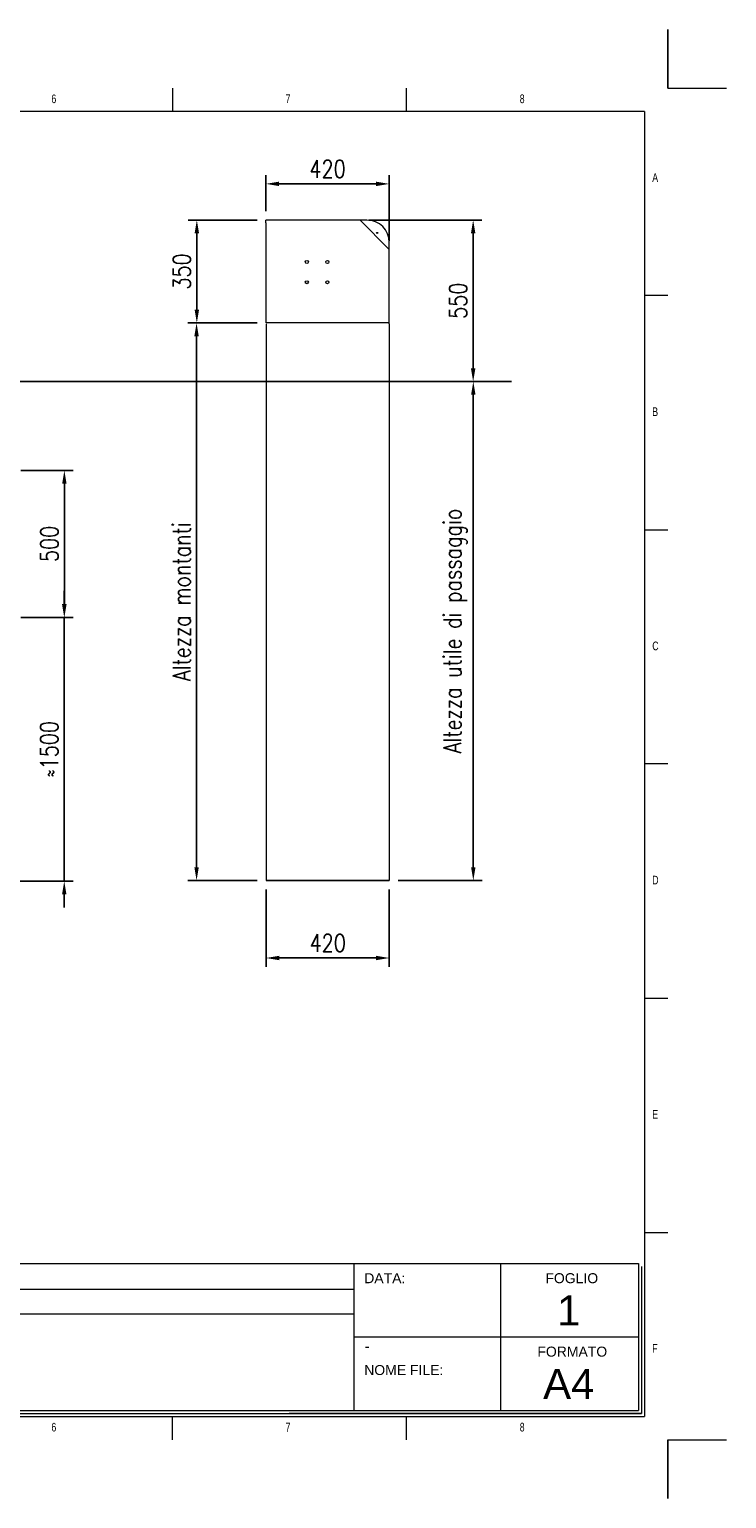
# Model space of a CAD drawing. Header units: inches. Extents: x 0 to 13926, y -200 to 4803.
# Tile 4 of 8: x 4586 to 6959, y -200 to 4802. Entities that reach past the tile are written whole.
import ezdxf

# ---------------------------------------------------------------- set-up
doc = ezdxf.new("R2010")
doc.units = ezdxf.units.IN
doc.header["$MEASUREMENT"] = 0
doc.layers.add('FORMAT', color=7, linetype='Continuous')
doc.styles.add('NYIP', font='romans.shx', dxfattribs={"width": 0.8})
doc.styles.add('SLDTEXTSTYLE0', font='TXT', dxfattribs={"width": 0.75})
doc.styles.get("Standard").update_dxf_attribs({"font": 'arial.ttf'})
doc.dimstyles.new('STANDARD35', dxfattribs={"dimscale": 35, "dimtxt": 2, "dimasz": 1.5, "dimexe": 1, "dimexo": 1, "dimgap": 0.7, "dimtad": 1, "dimdec": 0, "dimdsep": 46, "dimtxsty": 'NYIP', "dimcen": 0, "dimclrd": 1, "dimclre": 1, "dimclrt": 2, "dimadec": 0, "dimazin": 0, "dimtfac": 1, "dimtdec": 0, "dimtix": 1, "dimtmove": 0, "dimatfit": 3, "dimfxl": 0, "dimtvp": 1, "dimtolj": 1, "dimtzin": 0, "dimarcsym": 0})

# ---------------------------------------------------------------- blocks, each defined once
blk = doc.blocks.new('A$C7C9C4F3F')
at = {"color": 7, "lineweight": 5}
for p, q in [((8295, 11245), (8295, 11504)), ((0, 1766), (199, 1766))]:
    blk.add_line(p, q, dxfattribs=at)
at = {"layer": 'FORMAT', "color": 7, "lineweight": 5}
for p, q in [((2216, 11304), (2216, 11504)), ((4209, 11504), (4209, 11304)), ((6202, 11304), (6202, 11504)), ((10188, 11304), (10188, 11504)), ((12181, 11504), (12181, 11304)), ((14174, 11304), (14174, 11504)), ((16199, 11304), (199, 11304)), ((199, 11304), (199, 199)), ((16199, 11304), (16199, 199)), ((199, 9738), (0, 9738)), ((16399, 9738), (16199, 9738)), ((0, 7745), (199, 7745)), ((16199, 7745), (16399, 7745)), ((0, 5752), (199, 5752)), ((16399, 5752), (16199, 5752)), ((0, 3759), (199, 3759)), ((16199, 3759), (16399, 3759)), ((16199, 1766), (16399, 1766)), ((8295, 0), (8295, 258)), ((199, 199), (16199, 199)), ((2224, 0), (2224, 199)), ((4018, 199), (4018, 0)), ((6210, 0), (6210, 199)), ((10188, 0), (10188, 199)), ((12181, 0), (12181, 199)), ((14174, 0), (14174, 199))]:
    blk.add_line(p, q, dxfattribs=at)
at = {"color": 7, "lineweight": 5, "char_height": 73.8, "attachment_point": 1, "style": 'SLDTEXTSTYLE0'}
for s, insert in [('1', (1203, 11450)), ('2', (3180, 11450)), ('3', (5173, 11450)), ('4', (7166, 11450)), ('5', (9159, 11450)), ('6', (11152, 11450)), ('7', (13145, 11450)), ('8', (15138, 11450)), ('A', (66, 10780)), ('A', (16266, 10780)), ('B', (66, 8787)), ('B', (16266, 8787)), ('C', (66, 6794)), ('C', (16266, 6794)), ('D', (66, 4801)), ('D', (16266, 4801)), ('E', (66, 2808)), ('1', (1012, 145)), ('2', (2988, 145)), ('3', (4981, 145)), ('4', (6974, 145))]:
    blk.add_mtext(s, dxfattribs=dict(at, insert=insert))
at = {"layer": 'FORMAT', "color": 7, "lineweight": 5, "char_height": 73.8, "attachment_point": 1, "style": 'SLDTEXTSTYLE0'}
for s, insert in [('E', (16266, 2808)), ('F', (66, 815)), ('F', (16266, 815)), ('5', (9159, 145)), ('6', (11152, 145)), ('7', (13145, 145)), ('8', (15138, 145))]:
    blk.add_mtext(s, dxfattribs=dict(at, insert=insert))
blk = doc.blocks.new('*D38')
at = {"color": 7, "lineweight": -2}
for p, q in [((4704.4, 2844.9), (4704.4, 2889.9)), ((4556.4, 2799.9), (4734.4, 2799.9)), ((4704.4, 2799.9), (4704.4, 1902.4)), ((4034.3, 1902.4), (4734.4, 1902.4)), ((4704.4, 1857.4), (4704.4, 1812.4))]:
    blk.add_line(p, q, dxfattribs=at)
at = {"color": 7}
for points in [[(4696.9, 2844.9), (4711.9, 2844.9), (4704.4, 2799.9)], [(4711.9, 1857.4), (4696.9, 1857.4), (4704.4, 1902.4)]]:
    blk.add_solid(points, dxfattribs=at)
at = {"layer": 'Defpoints', "color": 0}
for p in [(4526.4, 2799.9), (4004.3, 1902.4), (4704.4, 1902.4)]:
    blk.add_point(p, dxfattribs=at)
at = {"color": 7, "lineweight": 0, "insert": (4653.4, 2351.1), "char_height": 60, "attachment_point": 5, "rotation": 90, "style": 'NYIP'}
blk.add_mtext('\\A1;≈1500', dxfattribs=at)
blk = doc.blocks.new('*D39')
at = {"color": 7, "lineweight": -2}
for p, q in [((5361.6, 3802.1), (5124.9, 3802.1)), ((5154.9, 3757.1), (5154.9, 1949.1)), ((5361.6, 1904.1), (5124.9, 1904.1))]:
    blk.add_line(p, q, dxfattribs=at)
at = {"color": 7}
for points in [[(5162.4, 3757.1), (5147.4, 3757.1), (5154.9, 3802.1)], [(5147.4, 1949.1), (5162.4, 1949.1), (5154.9, 1904.1)]]:
    blk.add_solid(points, dxfattribs=at)
at = {"layer": 'Defpoints', "color": 0}
for p in [(5391.6, 3802.1), (5154.9, 1904.1), (5391.6, 1904.1)]:
    blk.add_point(p, dxfattribs=at)
at = {"color": 7, "lineweight": 0, "insert": (5103.9, 2853.1), "char_height": 60, "attachment_point": 5, "rotation": 90, "style": 'NYIP'}
blk.add_mtext('\\A1;Altezza montanti', dxfattribs=at)
blk = doc.blocks.new('*D41')
at = {"color": 7, "lineweight": -2}
for p, q in [((5954.6, 3602.7), (6127.1, 3602.7)), ((6097.1, 3557.7), (6097.1, 1949.1)), ((5841.1, 1904.1), (6127.1, 1904.1))]:
    blk.add_line(p, q, dxfattribs=at)
at = {"color": 7}
for points in [[(6104.6, 3557.7), (6089.6, 3557.7), (6097.1, 3602.7)], [(6089.6, 1949.1), (6104.6, 1949.1), (6097.1, 1904.1)]]:
    blk.add_solid(points, dxfattribs=at)
at = {"layer": 'Defpoints', "color": 0}
for p in [(5924.6, 3602.7), (5811.1, 1904.1), (6097.1, 1904.1)]:
    blk.add_point(p, dxfattribs=at)
at = {"color": 7, "lineweight": 0, "insert": (6036.1, 2753.4), "char_height": 60, "attachment_point": 5, "rotation": 90, "style": 'NYIP'}
blk.add_mtext('\\A1;Altezza utile di passaggio ^J', dxfattribs=at)
blk = doc.blocks.new('*D55')
at = {"color": 7, "lineweight": -2}
for p, q in [((4556.4, 3299.9), (4734.8, 3299.9)), ((4704.8, 3254.9), (4704.8, 2844.9)), ((4556.4, 2799.9), (4734.8, 2799.9))]:
    blk.add_line(p, q, dxfattribs=at)
at = {"color": 7}
for points in [[(4712.3, 3254.9), (4697.3, 3254.9), (4704.8, 3299.9)], [(4697.3, 2844.9), (4712.3, 2844.9), (4704.8, 2799.9)]]:
    blk.add_solid(points, dxfattribs=at)
at = {"layer": 'Defpoints', "color": 0}
for p in [(4526.4, 3299.9), (4526.4, 2799.9), (4704.8, 2799.9)]:
    blk.add_point(p, dxfattribs=at)
at = {"color": 7, "lineweight": 0, "insert": (4653.8, 3049.9), "char_height": 60, "attachment_point": 5, "rotation": 90, "style": 'NYIP'}
blk.add_mtext('\\A1;500', dxfattribs=at)
blk = doc.blocks.new('*D56')
at = {"color": 7, "lineweight": -2}
for p, q in [((5360.7, 4152.5), (5125.8, 4152.5)), ((5155.8, 4107.5), (5155.8, 3847.1)), ((5361.6, 3802.1), (5125.8, 3802.1))]:
    blk.add_line(p, q, dxfattribs=at)
at = {"color": 7}
for points in [[(5163.3, 4107.5), (5148.3, 4107.5), (5155.8, 4152.5)], [(5148.3, 3847.1), (5163.3, 3847.1), (5155.8, 3802.1)]]:
    blk.add_solid(points, dxfattribs=at)
at = {"layer": 'Defpoints', "color": 0}
for p in [(5390.7, 4152.5), (5155.8, 3802.1), (5391.6, 3802.1)]:
    blk.add_point(p, dxfattribs=at)
at = {"color": 7, "lineweight": 0, "insert": (5104.8, 3977.3), "char_height": 60, "attachment_point": 5, "rotation": 90, "style": 'NYIP'}
blk.add_mtext('\\A1;350', dxfattribs=at)
blk = doc.blocks.new('*D57')
at = {"color": 7, "lineweight": -2}
for p, q in [((5391.6, 1874.1), (5391.6, 1610.4)), ((5811.1, 1874.1), (5811.1, 1610.4)), ((5436.6, 1640.4), (5766.1, 1640.4))]:
    blk.add_line(p, q, dxfattribs=at)
at = {"color": 7}
for points in [[(5436.6, 1647.9), (5436.6, 1632.9), (5391.6, 1640.4)], [(5766.1, 1632.9), (5766.1, 1647.9), (5811.1, 1640.4)]]:
    blk.add_solid(points, dxfattribs=at)
at = {"layer": 'Defpoints', "color": 0}
for p in [(5391.6, 1904.1), (5811.1, 1904.1), (5811.1, 1640.4)]:
    blk.add_point(p, dxfattribs=at)
at = {"color": 7, "lineweight": 0, "insert": (5601.3, 1691.4), "char_height": 60, "attachment_point": 5, "style": 'NYIP'}
blk.add_mtext('\\A1;420', dxfattribs=at)
blk = doc.blocks.new('*D58')
at = {"color": 7, "lineweight": -2}
for p, q in [((5390.7, 4182.5), (5390.7, 4305.6)), ((5811.1, 4081.2), (5811.1, 4305.6)), ((5435.7, 4275.6), (5766.1, 4275.6))]:
    blk.add_line(p, q, dxfattribs=at)
at = {"color": 7}
for points in [[(5435.7, 4283.1), (5435.7, 4268.1), (5390.7, 4275.6)], [(5766.1, 4268.1), (5766.1, 4283.1), (5811.1, 4275.6)]]:
    blk.add_solid(points, dxfattribs=at)
at = {"layer": 'Defpoints', "color": 0}
for p in [(5811.1, 4275.6), (5390.7, 4152.5), (5811.1, 4051.2)]:
    blk.add_point(p, dxfattribs=at)
at = {"color": 7, "lineweight": 0, "insert": (5600.9, 4326.6), "char_height": 60, "attachment_point": 5, "style": 'NYIP'}
blk.add_mtext('\\A1;420', dxfattribs=at)
blk = doc.blocks.new('*D60')
at = {"color": 7, "lineweight": -2}
for p, q in [((5741.5, 4152.4), (6126.6, 4152.4)), ((6096.6, 4107.4), (6096.6, 3647.7)), ((5738.8, 3602.7), (6126.6, 3602.7))]:
    blk.add_line(p, q, dxfattribs=at)
at = {"color": 7}
for points in [[(6104.1, 4107.4), (6089.1, 4107.4), (6096.6, 4152.4)], [(6089.1, 3647.7), (6104.1, 3647.7), (6096.6, 3602.7)]]:
    blk.add_solid(points, dxfattribs=at)
at = {"layer": 'Defpoints', "color": 0}
for p in [(5711.5, 4152.4), (5708.8, 3602.7), (6096.6, 3602.7)]:
    blk.add_point(p, dxfattribs=at)
at = {"color": 7, "lineweight": 0, "insert": (6045.6, 3877.6), "char_height": 60, "attachment_point": 5, "rotation": 90, "style": 'NYIP'}
blk.add_mtext('\\A1;550', dxfattribs=at)

msp = doc.modelspace()

# ---------------------------------------------------------------- linework, layer by layer
for p, q in [((6759.5, 4601.5), (6759.5, 4801.5)), ((3745.5, 3602.7), (6227.1, 3602.7)), ((5391.6, 1904.1), (5811.1, 1904.1)), ((6759.5, 0), (6759.5, -200))]:
    msp.add_line(p, q)
at = {"color": 7, "lineweight": 5}
for p, q in [((6759.5, 4601.5), (6959.5, 4601.5)), ((4099.9, 600.4), (6659.1, 600.4)), ((5690.1, 600.4), (5690.1, 100.4)), ((6190.1, 600.4), (6190.1, 100.4)), ((6659.1, 600.4), (6659.1, 100.4)), ((6669.5, 590.1), (6669.5, 90.1)), ((4101.9, 512.8), (5690.1, 512.8)), ((4101.9, 428.9), (5690.1, 428.9)), ((5690.1, 350.4), (6659.1, 350.4)), ((4099.9, 100.4), (6659.1, 100.4)), ((4110.2, 90.1), (6669.5, 90.1)), ((6669.5, 90.1), (5470.5, 90.1)), ((5480.8, 90.1), (6669.5, 90.1)), ((6759.5, 0), (6959.5, 0))]:
    msp.add_line(p, q, dxfattribs=at)
at = {"color": 7, "linetype": 'Continuous', "lineweight": 5}
for p, q in [((5390.7, 4143.5), (5390.7, 4152.5)), ((5711.5, 4152.4), (5390.7, 4152.5)), ((5734.8, 4152.4), (5708.7, 4152.4)), ((5810, 4053.9), (5711.5, 4152.4)), ((5390.7, 4143.5), (5390.7, 4061.5)), ((5390.7, 4061.5), (5390.7, 3803)), ((5811.1, 4051.2), (5811.1, 4077.3)), ((5811.1, 3799.1), (5811.1, 4051.2)), ((5811.1, 3802.1), (5391.6, 3802.1)), ((5391.6, 3799.1), (5391.6, 1904.1)), ((5811.1, 3799.1), (5811.1, 1904.1))]:
    msp.add_line(p, q, dxfattribs=at)
for centre, radius in [((5769.9, 4108.5), 2.1), ((5530.4, 4009.8), 5.25), ((5600.4, 4009.8), 5.25), ((5530.4, 3940.8), 5.25), ((5600.4, 3940.8), 5.25)]:
    msp.add_circle(centre, radius, dxfattribs=at)
for centre, radius, end in [((5734.8, 4076.2), 76.2, 90), ((5807.2, 4051.2), 3.87, 45)]:
    msp.add_arc(centre, radius, 0, end, dxfattribs=at)

# ---------------------------------------------------------------- block references
at = {"color": 7, "lineweight": 5, "xscale": 0.4, "yscale": 0.4, "zscale": 0.4}
msp.add_blockref('A$C7C9C4F3F', (200, 0), dxfattribs=at)

# ---------------------------------------------------------------- texts
at = {"color": 7, "lineweight": 5}
for s, insert, char_height, width, attachment_point in [('{\\fArial|b0|i0|c0|p34;DATA:}', (5725.7, 567.4), 34.043, 578.728, 1), ('{\\fArial|b0|i0|c0|p34;FOGLIO}', (6342.5, 567.4), 34.043, 578.728, 1), ('{\\fArial|b0|i0|c0|p34;1}', (6422, 491.6), 102, 223.943, 2), ('{\\fArial|b0|i0|c0|p34;\\H0.752x;-}', (5726.6, 337.9), 50, 1044.717, 1), ('{\\fArial|b0|i0|c0|p34;FORMATO}', (6315.2, 317.4), 34.043, 578.728, 1), ('{\\fArial|b0|i0|c0|p34;NOME FILE:}', (5725.7, 254.8), 34.043, 578.728, 1), ('{\\fArial|b0|i0|c0|p34;A4}', (6422, 241.6), 102, 223.943, 2)]:
    msp.add_mtext(s, dxfattribs=dict(at, insert=insert, char_height=char_height, width=width, attachment_point=attachment_point))

# ---------------------------------------------------------------- dimensions: what is measured, and where the dimension line sits
at = {"color": 7, "lineweight": 0}
for base, p1, p2, picture, middle in [((5811.1, 4275.6), (5390.7, 4152.5), (5811.1, 4051.2), '*D58', (5600.9, 4326.6)), ((5811.085661, 1640.443549), (5391.585659, 1904.093549), (5811.085661, 1904.093549), '*D57', (5601.33566, 1691.443549))]:
    dim = msp.add_linear_dim(base=base, p1=p1, p2=p2, dimstyle='STANDARD35', override={"dimscale": 30, "dimclrd": 7, "dimclre": 7, "dimclrt": 7}, dxfattribs=at)
    dim.commit()
    dim.dimension.update_dxf_attribs({"geometry": picture, "text_midpoint": middle})
for base, p1, p2, picture, middle in [((5155.8, 3802.1), (5390.7, 4152.5), (5391.6, 3802.1), '*D56', (5104.8, 3977.3)), ((6096.6, 3602.7), (5711.5, 4152.4), (5708.8, 3602.7), '*D60', (6045.6, 3877.6)), ((4704.8, 2799.9), (4526.4, 3299.9), (4526.4, 2799.9), '*D55', (4653.8, 3049.9))]:
    dim = msp.add_linear_dim(base=base, p1=p1, p2=p2, angle=90, dimstyle='STANDARD35', override={"dimscale": 30, "dimclrd": 7, "dimclre": 7, "dimclrt": 7}, dxfattribs=at)
    dim.commit()
    dim.dimension.update_dxf_attribs({"geometry": picture, "text_midpoint": middle})
for base, p1, p2, text, picture, middle in [((5154.9, 1904.1), (5391.6, 3802.1), (5391.6, 1904.1), 'Altezza montanti', '*D39', (5103.9, 2853.1)), ((4704.4, 1902.4), (4526.4, 2799.9), (4004.3, 1902.4), '≈1500', '*D38', (4653.4, 2351.1))]:
    dim = msp.add_linear_dim(base=base, p1=p1, p2=p2, angle=90, text=text, dimstyle='STANDARD35', override={"dimscale": 30, "dimclrd": 7, "dimclre": 7, "dimclrt": 7}, dxfattribs=at)
    dim.commit()
    dim.dimension.update_dxf_attribs({"geometry": picture, "text_midpoint": middle})
dim = msp.add_linear_dim(base=(6097.1, 1904.1), p1=(5924.6, 3602.7), p2=(5811.1, 1904.1), angle=90, text='Altezza utile di passaggio ^J', dimstyle='STANDARD35', override={"dimscale": 30, "dimclrd": 7, "dimclre": 7, "dimclrt": 7}, dxfattribs=at)
dim.commit()
dim.dimension.update_dxf_attribs({"geometry": '*D41', "text_midpoint": (6097.1, 2753.4), "dimtype": 160})

doc.saveas('drawing.dxf')
